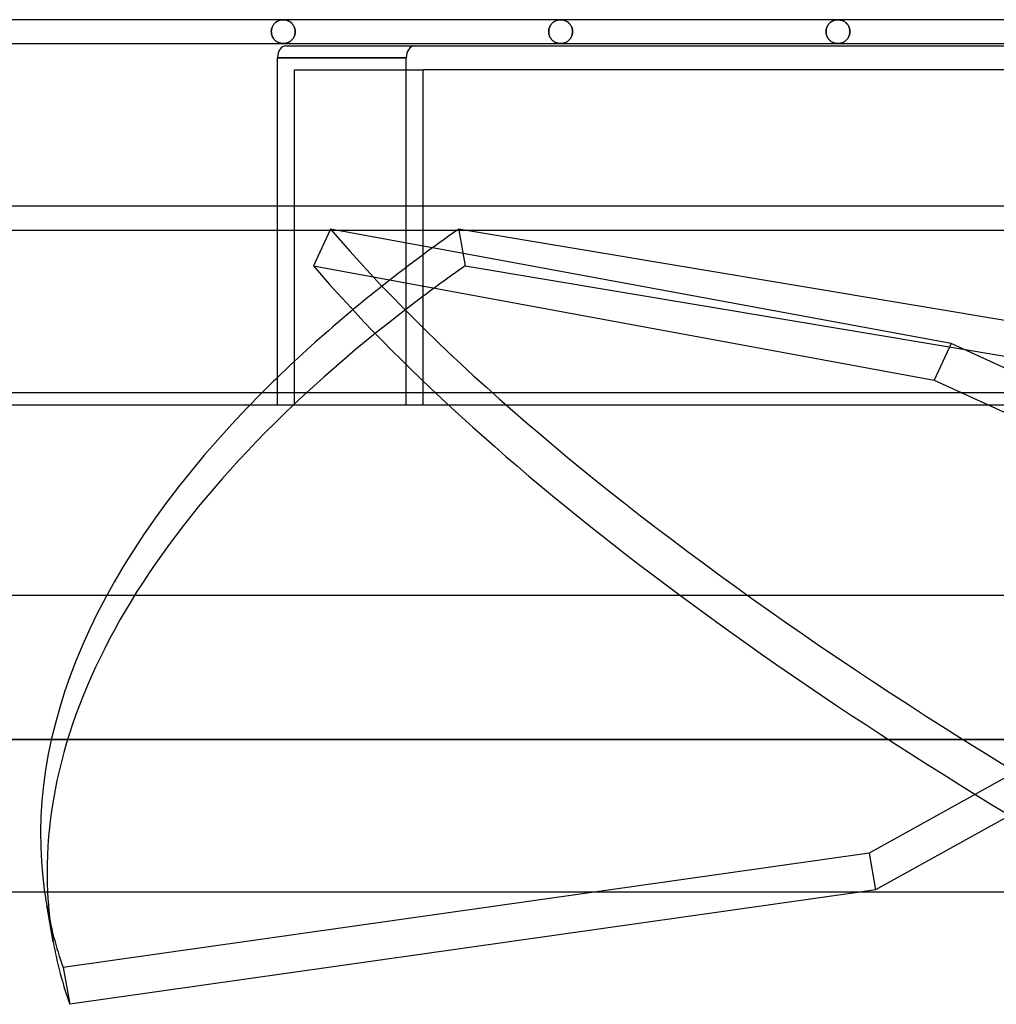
# Model space of a CAD drawing. Header units: millimetres. Extents: x -200 to 200, y -50 to 75.
# Tile 2 of 7: x -147 to -65, y -50 to 32. Entities that reach past the tile are written whole.
import ezdxf

# ---------------------------------------------------------------- set-up
doc = ezdxf.new("R2010")
doc.units = ezdxf.units.MM
doc.layers.add('HIDDEN', color=7, linetype='Continuous')
doc.layers.add('THICK', color=7, linetype='Continuous')

msp = doc.modelspace()

# ---------------------------------------------------------------- linework, layer by layer
at = {"layer": 'HIDDEN'}
for p, q in [((-125.05, 32.162), (-125.001, 32.186)), ((-124.986, 32.193), (-125.034, 32.171)), ((-125.001, 32.186), (-124.951, 32.207)), ((-124.938, 32.212), (-124.986, 32.193)), ((-124.951, 32.207), (-124.9, 32.226)), ((-124.889, 32.229), (-124.938, 32.212)), ((-124.9, 32.226), (-124.849, 32.241)), ((-124.84, 32.243), (-124.889, 32.229)), ((-124.849, 32.241), (-124.798, 32.253)), ((-124.79, 32.255), (-124.84, 32.243)), ((-124.798, 32.253), (-124.746, 32.263)), ((-124.74, 32.264), (-124.79, 32.255)), ((-124.746, 32.263), (-124.694, 32.27)), ((-124.69, 32.27), (-124.74, 32.264)), ((-124.694, 32.27), (-124.642, 32.274)), ((-124.64, 32.274), (-124.69, 32.27)), ((-124.642, 32.274), (-124.59, 32.275)), ((-124.59, 32.275), (-124.64, 32.274)), ((-124.59, 32.275), (-124.536, 32.274)), ((-124.536, 32.274), (-124.59, 32.275)), ((-124.536, 32.274), (-124.481, 32.269)), ((-124.481, 32.269), (-124.536, 32.274)), ((-124.481, 32.269), (-124.427, 32.262)), ((-124.427, 32.262), (-124.481, 32.269)), ((-124.427, 32.262), (-124.373, 32.251)), ((-124.373, 32.251), (-124.427, 32.262)), ((-124.373, 32.251), (-124.32, 32.238)), ((-124.32, 32.238), (-124.373, 32.251)), ((-124.32, 32.238), (-124.267, 32.221)), ((-124.267, 32.221), (-124.32, 32.238)), ((-124.267, 32.221), (-124.214, 32.202)), ((-124.214, 32.202), (-124.267, 32.221)), ((-124.214, 32.202), (-124.162, 32.179)), ((-124.162, 32.179), (-124.214, 32.202)), ((-124.162, 32.179), (-124.111, 32.153)), ((-124.111, 32.153), (-124.162, 32.179)), ((-101.82, 32.162), (-101.771, 32.186)), ((-101.771, 32.186), (-101.82, 32.162)), ((-101.771, 32.186), (-101.721, 32.207)), ((-101.721, 32.207), (-101.771, 32.186)), ((-101.721, 32.207), (-101.67, 32.226)), ((-101.67, 32.226), (-101.721, 32.207)), ((-101.67, 32.226), (-101.619, 32.241)), ((-101.619, 32.241), (-101.67, 32.226)), ((-101.619, 32.241), (-101.568, 32.253)), ((-101.568, 32.253), (-101.619, 32.241)), ((-101.568, 32.253), (-101.516, 32.263)), ((-101.516, 32.263), (-101.568, 32.253)), ((-101.516, 32.263), (-101.464, 32.27)), ((-101.464, 32.27), (-101.516, 32.263)), ((-101.464, 32.27), (-101.412, 32.274)), ((-101.412, 32.274), (-101.464, 32.27)), ((-101.412, 32.274), (-101.36, 32.275)), ((-101.36, 32.275), (-101.412, 32.274)), ((-101.36, 32.275), (-101.306, 32.274)), ((-101.306, 32.274), (-101.36, 32.275)), ((-101.306, 32.274), (-101.251, 32.269)), ((-101.251, 32.269), (-101.306, 32.274)), ((-101.251, 32.269), (-101.197, 32.262)), ((-101.197, 32.262), (-101.251, 32.269)), ((-101.197, 32.262), (-101.143, 32.251)), ((-101.143, 32.251), (-101.197, 32.262)), ((-101.143, 32.251), (-101.09, 32.238)), ((-101.09, 32.238), (-101.143, 32.251)), ((-101.09, 32.238), (-101.037, 32.221)), ((-101.037, 32.221), (-101.09, 32.238)), ((-101.037, 32.221), (-100.984, 32.202)), ((-100.984, 32.202), (-101.037, 32.221)), ((-100.984, 32.202), (-100.932, 32.179)), ((-100.932, 32.179), (-100.984, 32.202)), ((-100.932, 32.179), (-100.881, 32.153)), ((-100.881, 32.153), (-100.932, 32.179)), ((-78.589, 32.163), (-78.54, 32.187)), ((-78.525, 32.193), (-78.573, 32.171)), ((-78.54, 32.187), (-78.49, 32.207)), ((-78.477, 32.212), (-78.525, 32.193)), ((-78.49, 32.207), (-78.44, 32.226)), ((-78.429, 32.229), (-78.477, 32.212)), ((-78.44, 32.226), (-78.389, 32.241)), ((-78.38, 32.243), (-78.429, 32.229)), ((-78.389, 32.241), (-78.338, 32.253)), ((-78.33, 32.255), (-78.38, 32.243)), ((-78.338, 32.253), (-78.286, 32.263)), ((-78.28, 32.264), (-78.33, 32.255)), ((-78.286, 32.263), (-78.234, 32.27)), ((-78.23, 32.27), (-78.28, 32.264)), ((-78.234, 32.27), (-78.182, 32.274)), ((-78.18, 32.274), (-78.23, 32.27)), ((-78.182, 32.274), (-78.13, 32.275)), ((-78.13, 32.275), (-78.18, 32.274)), ((-78.13, 32.275), (-78.073, 32.273)), ((-78.073, 32.273), (-78.13, 32.275)), ((-78.073, 32.273), (-78.015, 32.268)), ((-78.015, 32.268), (-78.073, 32.273)), ((-78.015, 32.268), (-77.959, 32.26)), ((-77.959, 32.26), (-78.015, 32.268)), ((-77.959, 32.26), (-77.903, 32.249)), ((-77.903, 32.249), (-77.959, 32.26)), ((-77.903, 32.249), (-77.847, 32.234)), ((-77.847, 32.234), (-77.903, 32.249)), ((-77.847, 32.234), (-77.793, 32.217)), ((-77.793, 32.217), (-77.847, 32.234)), ((-77.793, 32.217), (-77.74, 32.196)), ((-77.74, 32.196), (-77.793, 32.217)), ((-77.74, 32.196), (-77.687, 32.172)), ((-77.687, 32.172), (-77.74, 32.196)), ((-125.576, 31.414), (-125.584, 31.345)), ((-125.583, 31.348), (-125.576, 31.42)), ((-125.576, 31.42), (-125.563, 31.49)), ((-125.564, 31.482), (-125.576, 31.414)), ((-125.548, 31.548), (-125.564, 31.482)), ((-125.563, 31.49), (-125.545, 31.558)), ((-125.528, 31.612), (-125.548, 31.548)), ((-125.545, 31.558), (-125.524, 31.624)), ((-125.504, 31.673), (-125.528, 31.612)), ((-125.524, 31.624), (-125.498, 31.687)), ((-125.476, 31.732), (-125.504, 31.673)), ((-125.498, 31.687), (-125.468, 31.747)), ((-125.446, 31.787), (-125.476, 31.732)), ((-125.468, 31.747), (-125.436, 31.804)), ((-125.413, 31.84), (-125.446, 31.787)), ((-125.436, 31.804), (-125.401, 31.857)), ((-125.377, 31.889), (-125.413, 31.84)), ((-125.401, 31.857), (-125.363, 31.907)), ((-125.339, 31.935), (-125.377, 31.889)), ((-125.363, 31.907), (-125.323, 31.953)), ((-125.3, 31.977), (-125.339, 31.935)), ((-125.323, 31.953), (-125.281, 31.996)), ((-125.258, 32.017), (-125.3, 31.977)), ((-125.281, 31.996), (-125.237, 32.036)), ((-125.216, 32.054), (-125.258, 32.017)), ((-125.237, 32.036), (-125.192, 32.072)), ((-125.172, 32.087), (-125.216, 32.054)), ((-125.192, 32.072), (-125.146, 32.105)), ((-125.127, 32.118), (-125.172, 32.087)), ((-125.146, 32.105), (-125.098, 32.136)), ((-125.081, 32.146), (-125.127, 32.118)), ((-125.098, 32.136), (-125.05, 32.162)), ((-125.034, 32.171), (-125.081, 32.146)), ((-124.111, 32.153), (-124.061, 32.124)), ((-124.061, 32.124), (-124.111, 32.153)), ((-124.061, 32.124), (-124.011, 32.091)), ((-124.011, 32.091), (-124.061, 32.124)), ((-124.011, 32.091), (-123.963, 32.055)), ((-123.963, 32.055), (-124.011, 32.091)), ((-123.963, 32.055), (-123.917, 32.016)), ((-123.917, 32.016), (-123.963, 32.055)), ((-123.917, 32.016), (-123.872, 31.973)), ((-123.872, 31.973), (-123.917, 32.016)), ((-123.872, 31.973), (-123.829, 31.926)), ((-123.829, 31.926), (-123.872, 31.973)), ((-123.829, 31.926), (-123.788, 31.876)), ((-123.788, 31.876), (-123.829, 31.926)), ((-123.788, 31.876), (-123.75, 31.822)), ((-123.75, 31.822), (-123.788, 31.876)), ((-123.75, 31.822), (-123.715, 31.764)), ((-123.715, 31.764), (-123.75, 31.822)), ((-123.715, 31.764), (-123.683, 31.702)), ((-123.683, 31.702), (-123.715, 31.764)), ((-123.683, 31.702), (-123.655, 31.638)), ((-123.655, 31.638), (-123.683, 31.702)), ((-123.655, 31.638), (-123.631, 31.57)), ((-123.631, 31.57), (-123.655, 31.638)), ((-123.631, 31.57), (-123.612, 31.499)), ((-123.612, 31.499), (-123.631, 31.57)), ((-123.612, 31.499), (-123.597, 31.426)), ((-123.597, 31.426), (-123.612, 31.499)), ((-123.597, 31.426), (-123.589, 31.351)), ((-123.589, 31.351), (-123.597, 31.426)), ((-123.589, 31.351), (-123.586, 31.275)), ((-123.586, 31.275), (-123.589, 31.351)), ((-102.353, 31.348), (-102.345, 31.419)), ((-102.345, 31.419), (-102.353, 31.348)), ((-102.345, 31.419), (-102.332, 31.49)), ((-102.332, 31.49), (-102.345, 31.419)), ((-102.332, 31.49), (-102.315, 31.558)), ((-102.315, 31.558), (-102.332, 31.49)), ((-102.315, 31.558), (-102.293, 31.624)), ((-102.293, 31.624), (-102.315, 31.558)), ((-102.293, 31.624), (-102.267, 31.687)), ((-102.267, 31.687), (-102.293, 31.624)), ((-102.267, 31.687), (-102.238, 31.747)), ((-102.238, 31.747), (-102.267, 31.687)), ((-102.238, 31.747), (-102.205, 31.804)), ((-102.205, 31.804), (-102.238, 31.747)), ((-102.205, 31.804), (-102.17, 31.857)), ((-102.17, 31.857), (-102.205, 31.804)), ((-102.17, 31.857), (-102.132, 31.907)), ((-102.132, 31.907), (-102.17, 31.857)), ((-102.132, 31.907), (-102.092, 31.953)), ((-102.092, 31.953), (-102.132, 31.907)), ((-102.092, 31.953), (-102.05, 31.996)), ((-102.05, 31.996), (-102.092, 31.953)), ((-102.05, 31.996), (-102.007, 32.036)), ((-102.007, 32.036), (-102.05, 31.996)), ((-102.007, 32.036), (-101.962, 32.072)), ((-101.962, 32.072), (-102.007, 32.036)), ((-101.962, 32.072), (-101.916, 32.105)), ((-101.916, 32.105), (-101.962, 32.072)), ((-101.916, 32.105), (-101.868, 32.136)), ((-101.868, 32.136), (-101.916, 32.105)), ((-101.868, 32.136), (-101.82, 32.162)), ((-101.82, 32.162), (-101.868, 32.136)), ((-100.881, 32.153), (-100.83, 32.124)), ((-100.83, 32.124), (-100.881, 32.153)), ((-100.83, 32.124), (-100.781, 32.092)), ((-100.781, 32.092), (-100.83, 32.124)), ((-100.781, 32.092), (-100.733, 32.056)), ((-100.733, 32.056), (-100.781, 32.092)), ((-100.733, 32.056), (-100.686, 32.016)), ((-100.686, 32.016), (-100.733, 32.056)), ((-100.686, 32.016), (-100.641, 31.973)), ((-100.641, 31.973), (-100.686, 32.016)), ((-100.641, 31.973), (-100.598, 31.926)), ((-100.598, 31.926), (-100.641, 31.973)), ((-100.598, 31.926), (-100.557, 31.876)), ((-100.557, 31.876), (-100.598, 31.926)), ((-100.557, 31.876), (-100.519, 31.822)), ((-100.519, 31.822), (-100.557, 31.876)), ((-100.519, 31.822), (-100.484, 31.764)), ((-100.484, 31.764), (-100.519, 31.822)), ((-100.484, 31.764), (-100.452, 31.703)), ((-100.452, 31.703), (-100.484, 31.764)), ((-100.452, 31.703), (-100.424, 31.638)), ((-100.424, 31.638), (-100.452, 31.703)), ((-100.424, 31.638), (-100.4, 31.57)), ((-100.4, 31.57), (-100.424, 31.638)), ((-100.4, 31.57), (-100.381, 31.499)), ((-100.381, 31.499), (-100.4, 31.57)), ((-100.381, 31.499), (-100.367, 31.426)), ((-100.367, 31.426), (-100.381, 31.499)), ((-100.367, 31.426), (-100.358, 31.351)), ((-100.358, 31.351), (-100.367, 31.426)), ((-100.358, 31.351), (-100.355, 31.275)), ((-100.355, 31.275), (-100.358, 31.351)), ((-79.121, 31.348), (-79.113, 31.419)), ((-79.114, 31.414), (-79.121, 31.345)), ((-79.102, 31.482), (-79.114, 31.414)), ((-79.113, 31.419), (-79.101, 31.49)), ((-79.086, 31.548), (-79.102, 31.482)), ((-79.101, 31.49), (-79.083, 31.558)), ((-79.066, 31.612), (-79.086, 31.548)), ((-79.083, 31.558), (-79.062, 31.624)), ((-79.042, 31.673), (-79.066, 31.612)), ((-79.062, 31.624), (-79.036, 31.687)), ((-79.015, 31.731), (-79.042, 31.673)), ((-79.036, 31.687), (-79.007, 31.747)), ((-78.984, 31.787), (-79.015, 31.731)), ((-79.007, 31.747), (-78.974, 31.803)), ((-78.951, 31.839), (-78.984, 31.787)), ((-78.974, 31.803), (-78.939, 31.857)), ((-78.916, 31.888), (-78.951, 31.839)), ((-78.939, 31.857), (-78.902, 31.907)), ((-78.878, 31.934), (-78.916, 31.888)), ((-78.902, 31.907), (-78.862, 31.953)), ((-78.839, 31.977), (-78.878, 31.934)), ((-78.862, 31.953), (-78.82, 31.996)), ((-78.798, 32.017), (-78.839, 31.977)), ((-78.82, 31.996), (-78.776, 32.036)), ((-78.755, 32.054), (-78.798, 32.017)), ((-78.776, 32.036), (-78.731, 32.072)), ((-78.711, 32.087), (-78.755, 32.054)), ((-78.731, 32.072), (-78.685, 32.105)), ((-78.666, 32.118), (-78.711, 32.087)), ((-78.685, 32.105), (-78.638, 32.136)), ((-78.62, 32.146), (-78.666, 32.118)), ((-78.638, 32.136), (-78.589, 32.163)), ((-78.573, 32.171), (-78.62, 32.146)), ((-77.687, 32.172), (-77.637, 32.146)), ((-77.637, 32.146), (-77.687, 32.172)), ((-77.637, 32.146), (-77.587, 32.116)), ((-77.587, 32.116), (-77.637, 32.146)), ((-77.587, 32.116), (-77.539, 32.083)), ((-77.539, 32.083), (-77.587, 32.116)), ((-77.539, 32.083), (-77.492, 32.047)), ((-77.492, 32.047), (-77.539, 32.083)), ((-77.492, 32.047), (-77.446, 32.007)), ((-77.446, 32.007), (-77.492, 32.047)), ((-77.446, 32.007), (-77.402, 31.964)), ((-77.402, 31.964), (-77.446, 32.007)), ((-77.402, 31.964), (-77.36, 31.918)), ((-77.36, 31.918), (-77.402, 31.964)), ((-77.36, 31.918), (-77.32, 31.868)), ((-77.32, 31.868), (-77.36, 31.918)), ((-77.32, 31.868), (-77.283, 31.814)), ((-77.283, 31.814), (-77.32, 31.868)), ((-77.283, 31.814), (-77.249, 31.757)), ((-77.249, 31.757), (-77.283, 31.814)), ((-77.249, 31.757), (-77.218, 31.696)), ((-77.218, 31.696), (-77.249, 31.757)), ((-77.218, 31.696), (-77.19, 31.632)), ((-77.19, 31.632), (-77.218, 31.696)), ((-77.19, 31.632), (-77.167, 31.565)), ((-77.167, 31.565), (-77.19, 31.632)), ((-77.167, 31.565), (-77.148, 31.495)), ((-77.148, 31.495), (-77.167, 31.565)), ((-77.148, 31.495), (-77.135, 31.423)), ((-77.135, 31.423), (-77.148, 31.495)), ((-77.135, 31.423), (-77.126, 31.349)), ((-77.126, 31.349), (-77.135, 31.423)), ((-77.126, 31.349), (-77.124, 31.275)), ((-77.124, 31.275), (-77.126, 31.349)), ((-125.586, 31.275), (-125.583, 31.348)), ((-125.584, 31.345), (-125.586, 31.275)), ((-125.586, 31.275), (-125.583, 31.202)), ((-125.584, 31.205), (-125.586, 31.275)), ((-125.576, 31.136), (-125.584, 31.205)), ((-125.583, 31.202), (-125.576, 31.13)), ((-125.564, 31.068), (-125.576, 31.136)), ((-125.576, 31.13), (-125.563, 31.06)), ((-125.548, 31.002), (-125.564, 31.068)), ((-125.563, 31.06), (-125.545, 30.992)), ((-125.528, 30.938), (-125.548, 31.002)), ((-125.545, 30.992), (-125.524, 30.926)), ((-125.504, 30.877), (-125.528, 30.938)), ((-125.524, 30.926), (-125.498, 30.863)), ((-125.476, 30.818), (-125.504, 30.877)), ((-125.498, 30.863), (-125.468, 30.803)), ((-125.446, 30.763), (-125.476, 30.818)), ((-125.468, 30.803), (-125.436, 30.746)), ((-125.413, 30.71), (-125.446, 30.763)), ((-125.436, 30.746), (-125.401, 30.693)), ((-125.377, 30.661), (-125.413, 30.71)), ((-125.401, 30.693), (-125.363, 30.643)), ((-125.339, 30.615), (-125.377, 30.661)), ((-125.363, 30.643), (-125.323, 30.597)), ((-125.3, 30.573), (-125.339, 30.615)), ((-125.323, 30.597), (-125.281, 30.554)), ((-125.258, 30.533), (-125.3, 30.573)), ((-125.281, 30.554), (-125.237, 30.514)), ((-125.216, 30.496), (-125.258, 30.533)), ((-123.887, 30.562), (-123.93, 30.522)), ((-123.93, 30.522), (-123.887, 30.562)), ((-123.845, 30.605), (-123.887, 30.562)), ((-123.887, 30.562), (-123.845, 30.605)), ((-123.806, 30.651), (-123.845, 30.605)), ((-123.845, 30.605), (-123.806, 30.651)), ((-123.769, 30.701), (-123.806, 30.651)), ((-123.806, 30.651), (-123.769, 30.701)), ((-123.734, 30.753), (-123.769, 30.701)), ((-123.769, 30.701), (-123.734, 30.753)), ((-123.702, 30.809), (-123.734, 30.753)), ((-123.734, 30.753), (-123.702, 30.809)), ((-123.673, 30.868), (-123.702, 30.809)), ((-123.702, 30.809), (-123.673, 30.868)), ((-123.648, 30.931), (-123.673, 30.868)), ((-123.673, 30.868), (-123.648, 30.931)), ((-123.626, 30.996), (-123.648, 30.931)), ((-123.648, 30.931), (-123.626, 30.996)), ((-123.609, 31.063), (-123.626, 30.996)), ((-123.626, 30.996), (-123.609, 31.063)), ((-123.596, 31.133), (-123.609, 31.063)), ((-123.609, 31.063), (-123.596, 31.133)), ((-123.589, 31.203), (-123.596, 31.133)), ((-123.596, 31.133), (-123.589, 31.203)), ((-123.586, 31.275), (-123.589, 31.203)), ((-123.589, 31.203), (-123.586, 31.275)), ((-102.355, 31.275), (-102.353, 31.348)), ((-102.353, 31.348), (-102.355, 31.275)), ((-102.355, 31.275), (-102.353, 31.205)), ((-102.353, 31.205), (-102.355, 31.275)), ((-102.353, 31.205), (-102.345, 31.136)), ((-102.345, 31.136), (-102.353, 31.205)), ((-102.345, 31.136), (-102.334, 31.068)), ((-102.334, 31.068), (-102.345, 31.136)), ((-102.334, 31.068), (-102.317, 31.002)), ((-102.317, 31.002), (-102.334, 31.068)), ((-102.317, 31.002), (-102.297, 30.938)), ((-102.297, 30.938), (-102.317, 31.002)), ((-102.297, 30.938), (-102.273, 30.877)), ((-102.273, 30.877), (-102.297, 30.938)), ((-102.273, 30.877), (-102.246, 30.818)), ((-102.246, 30.818), (-102.273, 30.877)), ((-102.246, 30.818), (-102.215, 30.763)), ((-102.215, 30.763), (-102.246, 30.818)), ((-102.215, 30.763), (-102.182, 30.711)), ((-102.182, 30.711), (-102.215, 30.763)), ((-102.182, 30.711), (-102.147, 30.661)), ((-102.147, 30.661), (-102.182, 30.711)), ((-102.147, 30.661), (-102.109, 30.615)), ((-102.109, 30.615), (-102.147, 30.661)), ((-102.109, 30.615), (-102.069, 30.573)), ((-102.069, 30.573), (-102.109, 30.615)), ((-102.069, 30.573), (-102.028, 30.533)), ((-102.028, 30.533), (-102.069, 30.573)), ((-102.028, 30.533), (-101.985, 30.496)), ((-101.985, 30.496), (-102.028, 30.533)), ((-100.697, 30.524), (-100.742, 30.488)), ((-100.742, 30.488), (-100.697, 30.524)), ((-100.654, 30.564), (-100.697, 30.524)), ((-100.697, 30.524), (-100.654, 30.564)), ((-100.613, 30.607), (-100.654, 30.564)), ((-100.654, 30.564), (-100.613, 30.607)), ((-100.574, 30.653), (-100.613, 30.607)), ((-100.613, 30.607), (-100.574, 30.653)), ((-100.537, 30.702), (-100.574, 30.653)), ((-100.574, 30.653), (-100.537, 30.702)), ((-100.502, 30.755), (-100.537, 30.702)), ((-100.537, 30.702), (-100.502, 30.755)), ((-100.47, 30.811), (-100.502, 30.755)), ((-100.502, 30.755), (-100.47, 30.811)), ((-100.442, 30.87), (-100.47, 30.811)), ((-100.47, 30.811), (-100.442, 30.87)), ((-100.416, 30.932), (-100.442, 30.87)), ((-100.442, 30.87), (-100.416, 30.932)), ((-100.395, 30.997), (-100.416, 30.932)), ((-100.416, 30.932), (-100.395, 30.997)), ((-100.378, 31.064), (-100.395, 30.997)), ((-100.395, 30.997), (-100.378, 31.064)), ((-100.365, 31.133), (-100.378, 31.064)), ((-100.378, 31.064), (-100.365, 31.133)), ((-100.358, 31.204), (-100.365, 31.133)), ((-100.365, 31.133), (-100.358, 31.204)), ((-100.355, 31.275), (-100.358, 31.204)), ((-100.358, 31.204), (-100.355, 31.275)), ((-79.124, 31.275), (-79.121, 31.348)), ((-79.121, 31.345), (-79.124, 31.275)), ((-79.124, 31.275), (-79.121, 31.202)), ((-79.121, 31.205), (-79.124, 31.275)), ((-79.114, 31.136), (-79.121, 31.205)), ((-79.121, 31.202), (-79.113, 31.131)), ((-79.102, 31.068), (-79.114, 31.136)), ((-79.113, 31.131), (-79.101, 31.06)), ((-79.086, 31.002), (-79.102, 31.068)), ((-79.101, 31.06), (-79.083, 30.992)), ((-79.066, 30.938), (-79.086, 31.002)), ((-79.083, 30.992), (-79.062, 30.926)), ((-79.042, 30.877), (-79.066, 30.938)), ((-79.062, 30.926), (-79.036, 30.863)), ((-79.015, 30.819), (-79.042, 30.877)), ((-79.036, 30.863), (-79.007, 30.803)), ((-78.984, 30.763), (-79.015, 30.819)), ((-79.007, 30.803), (-78.974, 30.747)), ((-78.951, 30.711), (-78.984, 30.763)), ((-78.974, 30.747), (-78.939, 30.693)), ((-78.916, 30.662), (-78.951, 30.711)), ((-78.939, 30.693), (-78.902, 30.643)), ((-78.878, 30.616), (-78.916, 30.662)), ((-78.902, 30.643), (-78.862, 30.597)), ((-78.839, 30.573), (-78.878, 30.616)), ((-78.862, 30.597), (-78.82, 30.554)), ((-78.798, 30.533), (-78.839, 30.573)), ((-78.82, 30.554), (-78.776, 30.514)), ((-78.755, 30.496), (-78.798, 30.533)), ((-77.424, 30.563), (-77.467, 30.523)), ((-77.467, 30.523), (-77.424, 30.563)), ((-77.383, 30.606), (-77.424, 30.563)), ((-77.424, 30.563), (-77.383, 30.606)), ((-77.344, 30.652), (-77.383, 30.606)), ((-77.383, 30.606), (-77.344, 30.652)), ((-77.306, 30.702), (-77.344, 30.652)), ((-77.344, 30.652), (-77.306, 30.702)), ((-77.271, 30.754), (-77.306, 30.702)), ((-77.306, 30.702), (-77.271, 30.754)), ((-77.239, 30.81), (-77.271, 30.754)), ((-77.271, 30.754), (-77.239, 30.81)), ((-77.211, 30.869), (-77.239, 30.81)), ((-77.239, 30.81), (-77.211, 30.869)), ((-77.185, 30.931), (-77.211, 30.869)), ((-77.211, 30.869), (-77.185, 30.931)), ((-77.164, 30.996), (-77.185, 30.931)), ((-77.185, 30.931), (-77.164, 30.996)), ((-77.146, 31.064), (-77.164, 30.996)), ((-77.164, 30.996), (-77.146, 31.064)), ((-77.134, 31.133), (-77.146, 31.064)), ((-77.146, 31.064), (-77.134, 31.133)), ((-77.126, 31.204), (-77.134, 31.133)), ((-77.134, 31.133), (-77.126, 31.204)), ((-77.124, 31.275), (-77.126, 31.204)), ((-77.126, 31.204), (-77.124, 31.275)), ((-125.237, 30.514), (-125.192, 30.478)), ((-125.172, 30.463), (-125.216, 30.496)), ((-125.192, 30.478), (-125.146, 30.445)), ((-125.127, 30.432), (-125.172, 30.463)), ((-125.146, 30.445), (-125.098, 30.414)), ((-125.081, 30.404), (-125.127, 30.432)), ((-125.098, 30.414), (-125.05, 30.388)), ((-125.034, 30.379), (-125.081, 30.404)), ((-125.05, 30.388), (-125.001, 30.364)), ((-124.986, 30.357), (-125.034, 30.379)), ((-125.001, 30.364), (-124.951, 30.343)), ((-124.938, 30.338), (-124.986, 30.357)), ((-124.951, 30.343), (-124.9, 30.324)), ((-124.889, 30.321), (-124.938, 30.338)), ((-124.9, 30.324), (-124.849, 30.309)), ((-124.84, 30.307), (-124.889, 30.321)), ((-124.849, 30.309), (-124.798, 30.297)), ((-124.79, 30.295), (-124.84, 30.307)), ((-124.798, 30.297), (-124.746, 30.287)), ((-124.74, 30.286), (-124.79, 30.295)), ((-124.746, 30.287), (-124.694, 30.28)), ((-124.69, 30.28), (-124.74, 30.286)), ((-124.694, 30.28), (-124.642, 30.276)), ((-124.64, 30.276), (-124.69, 30.28)), ((-124.642, 30.276), (-124.59, 30.275)), ((-124.59, 30.275), (-124.64, 30.276)), ((-124.535, 30.277), (-124.59, 30.275)), ((-124.59, 30.275), (-124.535, 30.277)), ((-124.48, 30.281), (-124.535, 30.277)), ((-124.535, 30.277), (-124.48, 30.281)), ((-124.425, 30.289), (-124.48, 30.281)), ((-124.48, 30.281), (-124.425, 30.289)), ((-124.371, 30.299), (-124.425, 30.289)), ((-124.425, 30.289), (-124.371, 30.299)), ((-124.318, 30.313), (-124.371, 30.299)), ((-124.371, 30.299), (-124.318, 30.313)), ((-124.266, 30.329), (-124.318, 30.313)), ((-124.318, 30.313), (-124.266, 30.329)), ((-124.214, 30.348), (-124.266, 30.329)), ((-124.266, 30.329), (-124.214, 30.348)), ((-124.164, 30.37), (-124.214, 30.348)), ((-124.214, 30.348), (-124.164, 30.37)), ((-124.115, 30.395), (-124.164, 30.37)), ((-124.164, 30.37), (-124.115, 30.395)), ((-124.067, 30.422), (-124.115, 30.395)), ((-124.115, 30.395), (-124.067, 30.422)), ((-124.02, 30.452), (-124.067, 30.422)), ((-124.067, 30.422), (-124.02, 30.452)), ((-123.974, 30.486), (-124.02, 30.452)), ((-124.02, 30.452), (-123.974, 30.486)), ((-123.93, 30.522), (-123.974, 30.486)), ((-123.974, 30.486), (-123.93, 30.522)), ((-101.985, 30.496), (-101.941, 30.463)), ((-101.941, 30.463), (-101.985, 30.496)), ((-101.941, 30.463), (-101.896, 30.432)), ((-101.896, 30.432), (-101.941, 30.463)), ((-101.896, 30.432), (-101.85, 30.404)), ((-101.85, 30.404), (-101.896, 30.432)), ((-101.85, 30.404), (-101.804, 30.379)), ((-101.804, 30.379), (-101.85, 30.404)), ((-101.804, 30.379), (-101.756, 30.357)), ((-101.756, 30.357), (-101.804, 30.379)), ((-101.756, 30.357), (-101.708, 30.338)), ((-101.708, 30.338), (-101.756, 30.357)), ((-101.708, 30.338), (-101.659, 30.321)), ((-101.659, 30.321), (-101.708, 30.338)), ((-101.659, 30.321), (-101.61, 30.307)), ((-101.61, 30.307), (-101.659, 30.321)), ((-101.61, 30.307), (-101.56, 30.295)), ((-101.56, 30.295), (-101.61, 30.307)), ((-101.56, 30.295), (-101.51, 30.286)), ((-101.51, 30.286), (-101.56, 30.295)), ((-101.51, 30.286), (-101.46, 30.28)), ((-101.46, 30.28), (-101.51, 30.286)), ((-101.46, 30.28), (-101.41, 30.276)), ((-101.41, 30.276), (-101.46, 30.28)), ((-101.41, 30.276), (-101.36, 30.275)), ((-101.36, 30.275), (-101.41, 30.276)), ((-101.305, 30.277), (-101.36, 30.275)), ((-101.36, 30.275), (-101.305, 30.277)), ((-101.249, 30.281), (-101.305, 30.277)), ((-101.305, 30.277), (-101.249, 30.281)), ((-101.194, 30.289), (-101.249, 30.281)), ((-101.249, 30.281), (-101.194, 30.289)), ((-101.14, 30.299), (-101.194, 30.289)), ((-101.194, 30.289), (-101.14, 30.299)), ((-101.086, 30.313), (-101.14, 30.299)), ((-101.14, 30.299), (-101.086, 30.313)), ((-101.033, 30.33), (-101.086, 30.313)), ((-101.086, 30.313), (-101.033, 30.33)), ((-100.982, 30.349), (-101.033, 30.33)), ((-101.033, 30.33), (-100.982, 30.349)), ((-100.931, 30.371), (-100.982, 30.349)), ((-100.982, 30.349), (-100.931, 30.371)), ((-100.882, 30.396), (-100.931, 30.371)), ((-100.931, 30.371), (-100.882, 30.396)), ((-100.834, 30.424), (-100.882, 30.396)), ((-100.882, 30.396), (-100.834, 30.424)), ((-100.787, 30.454), (-100.834, 30.424)), ((-100.834, 30.424), (-100.787, 30.454)), ((-100.742, 30.488), (-100.787, 30.454)), ((-100.787, 30.454), (-100.742, 30.488)), ((-78.776, 30.514), (-78.731, 30.478)), ((-78.711, 30.463), (-78.755, 30.496)), ((-78.731, 30.478), (-78.685, 30.445)), ((-78.666, 30.432), (-78.711, 30.463)), ((-78.685, 30.445), (-78.638, 30.414)), ((-78.62, 30.404), (-78.666, 30.432)), ((-78.638, 30.414), (-78.589, 30.387)), ((-78.573, 30.379), (-78.62, 30.404)), ((-78.589, 30.387), (-78.54, 30.363)), ((-78.525, 30.357), (-78.573, 30.379)), ((-78.54, 30.363), (-78.49, 30.343)), ((-78.477, 30.338), (-78.525, 30.357)), ((-78.49, 30.343), (-78.44, 30.324)), ((-78.429, 30.321), (-78.477, 30.338)), ((-78.44, 30.324), (-78.389, 30.309)), ((-78.38, 30.307), (-78.429, 30.321)), ((-78.389, 30.309), (-78.338, 30.297)), ((-78.33, 30.295), (-78.38, 30.307)), ((-78.338, 30.297), (-78.286, 30.287)), ((-78.28, 30.286), (-78.33, 30.295)), ((-78.286, 30.287), (-78.234, 30.28)), ((-78.23, 30.28), (-78.28, 30.286)), ((-78.234, 30.28), (-78.182, 30.276)), ((-78.18, 30.276), (-78.23, 30.28)), ((-78.182, 30.276), (-78.13, 30.275)), ((-78.13, 30.275), (-78.18, 30.276)), ((-78.075, 30.277), (-78.13, 30.275)), ((-78.13, 30.275), (-78.075, 30.277)), ((-78.019, 30.281), (-78.075, 30.277)), ((-78.075, 30.277), (-78.019, 30.281)), ((-77.965, 30.289), (-78.019, 30.281)), ((-78.019, 30.281), (-77.965, 30.289)), ((-77.91, 30.299), (-77.965, 30.289)), ((-77.965, 30.289), (-77.91, 30.299)), ((-77.857, 30.313), (-77.91, 30.299)), ((-77.91, 30.299), (-77.857, 30.313)), ((-77.804, 30.329), (-77.857, 30.313)), ((-77.857, 30.313), (-77.804, 30.329)), ((-77.752, 30.349), (-77.804, 30.329)), ((-77.804, 30.329), (-77.752, 30.349)), ((-77.702, 30.371), (-77.752, 30.349)), ((-77.752, 30.349), (-77.702, 30.371)), ((-77.652, 30.396), (-77.702, 30.371)), ((-77.702, 30.371), (-77.652, 30.396)), ((-77.604, 30.423), (-77.652, 30.396)), ((-77.652, 30.396), (-77.604, 30.423)), ((-77.558, 30.454), (-77.604, 30.423)), ((-77.604, 30.423), (-77.558, 30.454)), ((-77.512, 30.487), (-77.558, 30.454)), ((-77.558, 30.454), (-77.512, 30.487)), ((-77.467, 30.523), (-77.512, 30.487)), ((-77.512, 30.487), (-77.467, 30.523)), ((-114.286, 29.075), (-125.07, 29.075)), ((-114.286, 0), (-114.286, 29.075)), ((-123.655, 0), (-123.655, 28.075)), ((-123.655, 0), (-123.655, 28.075)), ((-123.655, 28.075), (-112.872, 28.075)), ((-125.07, 14.637), (-125.07, 16.637)), ((-114.286, 14.637), (-114.286, 16.637)), ((-112.872, 14.637), (-112.872, 16.637)), ((-120.62, 14.723), (-122.056, 11.648)), ((-112.872, 13.294), (-120.62, 14.723)), ((-109.906, 14.723), (-109.891, 14.637)), ((-109.396, 14.637), (-109.906, 14.723)), ((-68.639, 5.137), (-112.098, 13.151)), ((-122.056, 11.648), (-70.075, 2.063)), ((-68.639, 5.137), (-70.075, 2.063)), ((-38.651, -8.588), (-68.639, 5.137)), ((-70.075, 2.063), (-40.087, -11.662)), ((-125.07, 0), (-125.07, 1)), ((-114.286, 0), (-114.286, 1)), ((-112.872, 0), (-112.872, 1)), ((-170.05, 0), (0, 0)), ((-50.767, -23.838), (-75.517, -37.563)), ((-50.218, -26.912), (-74.969, -40.637)), ((-152.5, -28.045), (0, -28.045)), ((-75.517, -37.563), (-143.022, -47.148)), ((-75.517, -37.563), (-74.969, -40.637)), ((-74.969, -40.637), (-76.291, -40.825)), ((-143.022, -47.148), (-142.473, -50.223))]:
    msp.add_line(p, q, dxfattribs=at)
for centre, major_axis, ratio, start_param, end_param in [((-113.579, 29.075), (0, -1), 0.707107, -3.141593, -1.570796), ((0.718, -16.213), (-132.644, 61.956), 0.293893, 0.572847, 1.445512), ((-0.274, -16.213), (-144.124, -25.713), 0.475528, -0.795265, -0.793979), ((-0.274, -16.213), (-144.124, -25.713), 0.475528, -0.763228, -0.614676), ((-0.718, -19.287), (132.644, -61.956), 0.293893, -2.568746, -1.833761), ((0.274, -19.287), (144.124, 25.713), 0.475528, 2.384429, 3.081312), ((-0.274, -16.213), (-144.124, -25.713), 0.475528, -0.596303, -0.01602), ((-0.274, -16.213), (-144.124, -25.713), 0.475528, -0.000001, 0.0774)]:
    msp.add_ellipse(centre, major_axis=major_axis, ratio=ratio, start_param=start_param, end_param=end_param, dxfattribs=at)
at = {"layer": 'THICK'}
for p, q in [((0, 32.275), (-171.05, 32.275)), ((-171.047, 30.275), (-1, 30.275)), ((-124.362, 30.075), (-113.579, 30.075)), ((-113.579, 30.075), (-51.981, 30.075)), ((-125.07, 16.637), (-125.07, 29.075)), ((-125.07, 29.075), (-114.286, 29.075)), ((-114.286, 16.637), (-114.286, 29.075)), ((-112.872, 16.637), (-112.872, 28.075)), ((-52.274, 28.075), (-112.872, 28.075)), ((-1, 16.637), (-171.047, 16.637)), ((-171.047, 14.637), (-1, 14.637)), ((-125.07, 1), (-125.07, 14.637)), ((-114.286, 1), (-114.286, 14.637)), ((-112.872, 1), (-112.872, 14.637)), ((-109.891, 14.637), (-109.357, 11.648)), ((-52.663, 5.137), (-109.396, 14.637)), ((-112.098, 13.151), (-112.872, 13.294)), ((-109.357, 11.648), (-52.114, 2.063)), ((-1, 1), (-171.047, 1)), ((-200, 0), (200, 0)), ((200, -15.975), (-200, -15.975)), ((0, -28.045), (-152.5, -28.045)), ((0, -40.825), (-152.5, -40.825)), ((-76.291, -40.825), (-142.473, -50.223)), ((-143.85, -45), (-144.398, -41.926))]:
    msp.add_line(p, q, dxfattribs=at)
for centre, major_axis, ratio, start_param, end_param in [((-124.362, 29.075), (0, 1), 0.707107, 0, 1.570796), ((-113.579, 29.075), (0, -1), 0.707107, 3.141593, 4.712389), ((-0.274, -16.213), (-144.124, -25.713), 0.475528, -0.793979, -0.763228), ((0.274, -19.287), (144.124, 25.713), 0.475528, 2.346328, 2.384429), ((-0.274, -16.213), (-144.124, -25.713), 0.475528, -0.614676, -0.596303), ((-0.274, -16.213), (-144.124, -25.713), 0.475528, -0.01602, -0.000001), ((0.274, -19.287), (144.124, 25.713), 0.475528, 3.081312, 3.141592), ((0.274, -19.287), (144.124, 25.713), 0.475528, 3.141592, 3.218992)]:
    msp.add_ellipse(centre, major_axis=major_axis, ratio=ratio, start_param=start_param, end_param=end_param, dxfattribs=at)

doc.saveas('drawing.dxf')
